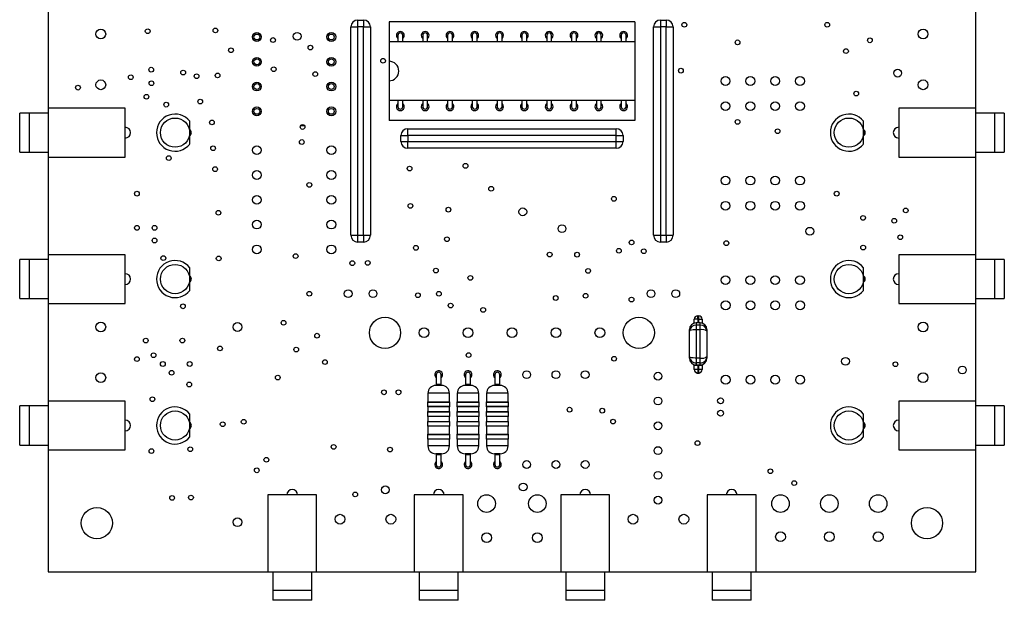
# Model space of a CAD drawing. Extents: x 50 to 151, y 86 to 226.
# Tile 1 of 3: x 50 to 151, y 86 to 145. Entities that reach past the tile are written whole.
import ezdxf

# ---------------------------------------------------------------- set-up
doc = ezdxf.new("R2010")
doc.units = 0
doc.layers.get('0').update_dxf_attribs({"linetype": 'CONTINUOUS'})

msp = doc.modelspace()

# ---------------------------------------------------------------- linework, layer by layer
at = {"color": 7, "linetype": 'CONTINUOUS'}
for p, q in [((52.94, 146), (52.94, 136)), ((147.94, 136), (147.94, 146)), ((83.94, 144.34), (84.64, 144.34)), ((83.94, 122.99), (83.94, 144.34)), ((84.64, 145.04), (84.64, 144.34)), ((84.64, 145.04), (85.24, 145.04)), ((84.64, 144.34), (84.64, 122.99)), ((85.24, 144.34), (84.64, 144.34)), ((85.24, 145.04), (85.24, 144.34)), ((85.24, 144.34), (85.94, 144.34)), ((85.24, 122.99), (85.24, 144.34)), ((85.94, 144.34), (85.94, 122.99)), ((113.03, 144.86), (87.85, 144.86)), ((87.85, 144.86), (87.85, 142.81)), ((113.03, 144.86), (113.03, 142.81)), ((114.94, 122.99), (114.94, 144.34)), ((114.94, 144.34), (115.64, 144.34)), ((115.64, 145.04), (115.64, 144.34)), ((115.64, 145.04), (116.24, 145.04)), ((115.64, 144.34), (115.64, 122.99)), ((116.24, 144.34), (115.64, 144.34)), ((116.24, 145.04), (116.24, 144.34)), ((116.24, 144.34), (116.94, 144.34)), ((116.24, 122.99), (116.24, 144.34)), ((116.94, 144.34), (116.94, 122.99)), ((88.76, 143.46), (88.76, 142.81)), ((89.26, 142.81), (89.26, 143.46)), ((91.3, 143.46), (91.3, 142.81)), ((91.8, 142.81), (91.8, 143.46)), ((93.84, 143.46), (93.84, 142.81)), ((94.34, 142.81), (94.34, 143.46)), ((96.38, 143.46), (96.38, 142.81)), ((96.88, 142.81), (96.88, 143.46)), ((98.92, 143.46), (98.92, 142.81)), ((99.42, 142.81), (99.42, 143.46)), ((101.46, 143.46), (101.46, 142.81)), ((101.96, 142.81), (101.96, 143.46)), ((104, 143.46), (104, 142.81)), ((104.5, 142.81), (104.5, 143.46)), ((106.54, 143.46), (106.54, 142.81)), ((107.04, 142.81), (107.04, 143.46)), ((109.08, 143.46), (109.08, 142.81)), ((109.58, 142.81), (109.58, 143.46)), ((111.62, 143.46), (111.62, 142.81)), ((112.12, 142.81), (112.12, 143.46)), ((87.85, 142.81), (87.85, 140.81)), ((113.03, 142.81), (87.85, 142.81)), ((113.03, 142.81), (113.03, 136.81)), ((87.85, 140.81), (87.85, 138.81)), ((87.85, 138.81), (87.85, 136.81)), ((113.03, 136.81), (87.85, 136.81)), ((87.85, 136.81), (87.85, 134.76)), ((88.76, 136.81), (88.76, 136.16)), ((89.26, 136.16), (89.26, 136.81)), ((91.3, 136.81), (91.3, 136.16)), ((91.8, 136.16), (91.8, 136.81)), ((93.84, 136.81), (93.84, 136.16)), ((94.34, 136.16), (94.34, 136.81)), ((96.38, 136.81), (96.38, 136.16)), ((96.88, 136.16), (96.88, 136.81)), ((98.92, 136.81), (98.92, 136.16)), ((99.42, 136.16), (99.42, 136.81)), ((101.46, 136.81), (101.46, 136.16)), ((101.96, 136.16), (101.96, 136.81)), ((104, 136.81), (104, 136.16)), ((104.5, 136.16), (104.5, 136.81)), ((106.54, 136.81), (106.54, 136.16)), ((107.04, 136.16), (107.04, 136.81)), ((109.08, 136.81), (109.08, 136.16)), ((109.58, 136.16), (109.58, 136.81)), ((111.62, 136.81), (111.62, 136.16)), ((112.12, 136.16), (112.12, 136.81)), ((113.03, 136.81), (113.03, 134.76)), ((51.03, 135.5), (50.03, 135.5)), ((50.03, 131.5), (50.03, 135.5)), ((51.03, 131.5), (51.03, 135.5)), ((52.94, 135.5), (51.04, 135.5)), ((51.04, 131.5), (51.04, 135.5)), ((52.94, 136), (52.94, 131)), ((60.84, 136), (52.94, 136)), ((60.84, 131), (60.84, 136)), ((140.04, 136), (140.04, 131)), ((147.94, 136), (140.04, 136)), ((147.94, 131), (147.94, 136)), ((149.84, 135.5), (147.94, 135.5)), ((149.84, 135.5), (149.84, 131.5)), ((150.85, 135.5), (149.85, 135.5)), ((149.85, 135.5), (149.85, 131.5)), ((150.85, 135.5), (150.85, 131.5)), ((67.44, 133.5), (67.44, 134.67)), ((78.8, 134.23), (79.19, 134.23)), ((113.03, 134.76), (87.85, 134.76)), ((136.44, 133.5), (136.44, 134.67)), ((67.44, 132.34), (67.44, 133.5)), ((89.07, 132.6), (89.07, 133.2)), ((89.07, 133.2), (89.77, 133.2)), ((89.77, 133.2), (89.77, 133.9)), ((89.77, 133.9), (111.12, 133.9)), ((89.77, 133.2), (89.77, 132.6)), ((111.12, 133.2), (89.77, 133.2)), ((111.12, 133.2), (111.12, 133.9)), ((111.12, 133.2), (111.82, 133.2)), ((111.12, 132.6), (111.12, 133.2)), ((111.82, 133.2), (111.82, 132.6)), ((136.44, 132.34), (136.44, 133.5)), ((89.07, 132.6), (89.77, 132.6)), ((89.77, 132.6), (111.12, 132.6)), ((89.77, 131.9), (89.77, 132.6)), ((111.12, 132.6), (111.82, 132.6)), ((111.12, 131.9), (111.12, 132.6)), ((50.03, 131.5), (51.03, 131.5)), ((51.04, 131.5), (52.94, 131.5)), ((111.12, 131.9), (89.77, 131.9)), ((147.94, 131.5), (149.84, 131.5)), ((149.85, 131.5), (150.85, 131.5)), ((52.94, 131), (60.84, 131)), ((52.94, 131), (52.94, 121)), ((140.04, 131), (147.94, 131)), ((147.94, 121), (147.94, 131)), ((83.94, 122.99), (84.64, 122.99)), ((84.64, 122.99), (84.64, 122.29)), ((84.64, 122.99), (85.24, 122.99)), ((85.24, 122.29), (84.64, 122.29)), ((85.24, 122.99), (85.94, 122.99)), ((85.24, 122.99), (85.24, 122.29)), ((114.94, 122.99), (115.64, 122.99)), ((115.64, 122.99), (116.24, 122.99)), ((115.64, 122.99), (115.64, 122.29)), ((116.24, 122.29), (115.64, 122.29)), ((116.24, 122.99), (116.94, 122.99)), ((116.24, 122.99), (116.24, 122.29)), ((52.94, 121), (52.94, 116)), ((60.84, 121), (52.94, 121)), ((60.84, 116), (60.84, 121)), ((140.04, 121), (140.04, 116)), ((147.94, 121), (140.04, 121)), ((147.94, 116), (147.94, 121)), ((51.03, 120.5), (50.03, 120.5)), ((50.03, 116.5), (50.03, 120.5)), ((51.03, 116.5), (51.03, 120.5)), ((52.94, 120.5), (51.04, 120.5)), ((51.04, 116.5), (51.04, 120.5)), ((149.84, 120.5), (147.94, 120.5)), ((149.84, 120.5), (149.84, 116.5)), ((150.85, 120.5), (149.85, 120.5)), ((149.85, 120.5), (149.85, 116.5)), ((150.85, 120.5), (150.85, 116.5)), ((67.44, 118.5), (67.44, 119.67)), ((136.44, 118.5), (136.44, 119.67)), ((67.44, 117.34), (67.44, 118.5)), ((136.44, 117.34), (136.44, 118.5)), ((50.03, 116.5), (51.03, 116.5)), ((51.04, 116.5), (52.94, 116.5)), ((52.94, 116), (60.84, 116)), ((52.94, 116), (52.94, 106)), ((140.04, 116), (147.94, 116)), ((147.94, 116.5), (149.84, 116.5)), ((147.94, 106), (147.94, 116)), ((149.85, 116.5), (150.85, 116.5)), ((119.46, 114.39), (119.11, 114.39)), ((119.11, 113.99), (119.11, 114.39)), ((119.71, 114.02), (119.31, 114.02)), ((119.46, 114.39), (119.46, 114.74)), ((119.46, 114.74), (119.56, 114.74)), ((119.56, 114.39), (119.46, 114.39)), ((119.56, 114.39), (119.56, 114.74)), ((119.56, 114.39), (119.91, 114.39)), ((119.91, 114.39), (119.91, 113.99)), ((118.61, 113.16), (118.61, 113.32)), ((118.61, 110.55), (118.61, 113.16)), ((119.31, 113.78), (119.31, 113.31)), ((119.71, 113.78), (119.31, 113.78)), ((119.31, 113.31), (119.31, 110.4)), ((119.71, 113.31), (119.31, 113.31)), ((119.71, 113.31), (119.71, 113.78)), ((119.71, 110.4), (119.71, 113.31)), ((120.41, 113.32), (120.41, 113.16)), ((120.41, 113.16), (120.41, 110.55)), ((118.61, 110.4), (118.61, 110.55)), ((119.71, 110.4), (119.31, 110.4)), ((119.31, 110.4), (119.31, 109.93)), ((119.71, 109.93), (119.31, 109.93)), ((119.71, 109.93), (119.71, 110.4)), ((120.41, 110.55), (120.41, 110.4)), ((119.11, 109.73), (119.11, 109.64)), ((119.46, 109.64), (119.11, 109.64)), ((119.11, 109.24), (119.11, 109.64)), ((119.46, 109.24), (119.11, 109.24)), ((119.31, 109.7), (119.71, 109.7)), ((119.56, 109.64), (119.46, 109.64)), ((119.46, 109.64), (119.46, 109.24)), ((119.46, 109.24), (119.56, 109.24)), ((119.46, 109.24), (119.46, 108.89)), ((119.56, 108.89), (119.46, 108.89)), ((119.91, 109.64), (119.56, 109.64)), ((119.56, 109.24), (119.56, 109.64)), ((119.91, 109.24), (119.56, 109.24)), ((119.56, 108.89), (119.56, 109.24)), ((119.91, 109.64), (119.91, 109.73)), ((119.91, 109.64), (119.91, 109.24)), ((92.69, 108.7), (92.69, 107.7)), ((93.19, 107.7), (93.19, 108.7)), ((95.69, 108.7), (95.69, 107.7)), ((96.19, 107.7), (96.19, 108.7)), ((98.69, 108.7), (98.69, 107.7)), ((99.19, 107.7), (99.19, 108.7)), ((93.24, 107.6), (92.64, 107.6)), ((92.69, 107.7), (92.69, 107.6)), ((93.19, 107.6), (93.19, 107.7)), ((96.24, 107.6), (95.64, 107.6)), ((95.69, 107.7), (95.69, 107.6)), ((96.19, 107.6), (96.19, 107.7)), ((99.24, 107.6), (98.64, 107.6)), ((98.69, 107.7), (98.69, 107.6)), ((99.19, 107.6), (99.19, 107.7)), ((52.94, 106), (52.94, 101)), ((60.84, 106), (52.94, 106)), ((60.84, 101), (60.84, 106)), ((91.79, 105.87), (91.79, 105.47)), ((91.84, 106.8), (91.84, 105.92)), ((91.84, 105.92), (94.04, 105.92)), ((94.04, 105.92), (94.04, 106.8)), ((94.09, 105.47), (94.09, 105.87)), ((94.79, 105.87), (94.79, 105.47)), ((94.84, 106.8), (94.84, 105.92)), ((94.84, 105.92), (97.04, 105.92)), ((97.04, 105.92), (97.04, 106.8)), ((97.09, 105.47), (97.09, 105.87)), ((97.79, 105.87), (97.79, 105.47)), ((97.84, 106.8), (97.84, 105.92)), ((97.84, 105.92), (100.04, 105.92)), ((100.04, 105.92), (100.04, 106.8)), ((100.09, 105.47), (100.09, 105.87)), ((140.04, 106), (140.04, 101)), ((147.94, 106), (140.04, 106)), ((147.94, 101), (147.94, 106)), ((51.03, 105.5), (50.03, 105.5)), ((50.03, 101.5), (50.03, 105.5)), ((51.03, 101.5), (51.03, 105.5)), ((52.94, 105.5), (51.04, 105.5)), ((51.04, 101.5), (51.04, 105.5)), ((91.79, 104.87), (91.79, 104.47)), ((91.84, 105.42), (91.84, 104.92)), ((94.04, 105.42), (91.84, 105.42)), ((91.84, 104.92), (94.04, 104.92)), ((94.04, 104.92), (94.04, 105.42)), ((94.09, 104.47), (94.09, 104.87)), ((94.79, 104.87), (94.79, 104.47)), ((94.84, 105.42), (94.84, 104.92)), ((97.04, 105.42), (94.84, 105.42)), ((94.84, 104.92), (97.04, 104.92)), ((97.04, 104.92), (97.04, 105.42)), ((97.09, 104.47), (97.09, 104.87)), ((97.79, 104.87), (97.79, 104.47)), ((97.84, 105.42), (97.84, 104.92)), ((100.04, 105.42), (97.84, 105.42)), ((97.84, 104.92), (100.04, 104.92)), ((100.04, 104.92), (100.04, 105.42)), ((100.09, 104.47), (100.09, 104.87)), ((149.84, 105.5), (147.94, 105.5)), ((149.84, 105.5), (149.84, 101.5)), ((150.85, 105.5), (149.85, 105.5)), ((149.85, 105.5), (149.85, 101.5)), ((150.85, 105.5), (150.85, 101.5)), ((67.44, 103.5), (67.44, 104.67)), ((91.79, 103.87), (91.79, 103.47)), ((91.84, 104.42), (91.84, 103.92)), ((94.04, 104.42), (91.84, 104.42)), ((91.84, 103.92), (94.04, 103.92)), ((94.04, 103.92), (94.04, 104.42)), ((94.09, 103.47), (94.09, 103.87)), ((94.79, 103.87), (94.79, 103.47)), ((94.84, 104.42), (94.84, 103.92)), ((97.04, 104.42), (94.84, 104.42)), ((94.84, 103.92), (97.04, 103.92)), ((97.04, 103.92), (97.04, 104.42)), ((97.09, 103.47), (97.09, 103.87)), ((97.79, 103.87), (97.79, 103.47)), ((97.84, 104.42), (97.84, 103.92)), ((100.04, 104.42), (97.84, 104.42)), ((97.84, 103.92), (100.04, 103.92)), ((100.04, 103.92), (100.04, 104.42)), ((100.09, 103.47), (100.09, 103.87)), ((136.44, 103.5), (136.44, 104.67)), ((67.44, 102.34), (67.44, 103.5)), ((91.84, 103.42), (91.84, 102.6)), ((94.04, 103.42), (91.84, 103.42)), ((94.04, 102.6), (94.04, 103.42)), ((94.84, 103.42), (94.84, 102.6)), ((97.04, 103.42), (94.84, 103.42)), ((97.04, 102.6), (97.04, 103.42)), ((97.84, 103.42), (97.84, 102.6)), ((100.04, 103.42), (97.84, 103.42)), ((100.04, 102.6), (100.04, 103.42)), ((136.44, 102.34), (136.44, 103.5)), ((91.79, 102.55), (91.79, 102.15)), ((91.84, 102.6), (94.04, 102.6)), ((91.84, 102.1), (91.84, 101.4)), ((94.04, 102.1), (91.84, 102.1)), ((94.04, 101.4), (94.04, 102.1)), ((94.09, 102.15), (94.09, 102.55)), ((94.79, 102.55), (94.79, 102.15)), ((94.84, 102.6), (97.04, 102.6)), ((94.84, 102.1), (94.84, 101.4)), ((97.04, 102.1), (94.84, 102.1)), ((97.04, 101.4), (97.04, 102.1)), ((97.09, 102.15), (97.09, 102.55)), ((97.79, 102.55), (97.79, 102.15)), ((97.84, 102.6), (100.04, 102.6)), ((97.84, 102.1), (97.84, 101.4)), ((100.04, 102.1), (97.84, 102.1)), ((100.04, 101.4), (100.04, 102.1)), ((100.09, 102.15), (100.09, 102.55)), ((50.03, 101.5), (51.03, 101.5)), ((51.04, 101.5), (52.94, 101.5)), ((52.94, 101), (60.84, 101)), ((52.94, 101), (52.94, 88.5)), ((140.04, 101), (147.94, 101)), ((147.94, 101.5), (149.84, 101.5)), ((147.94, 88.5), (147.94, 101)), ((149.85, 101.5), (150.85, 101.5)), ((93.24, 100.6), (92.64, 100.6)), ((92.69, 100.6), (92.69, 100.5)), ((92.69, 100.5), (92.69, 99.5)), ((93.19, 100.5), (93.19, 100.6)), ((93.19, 99.5), (93.19, 100.5)), ((96.24, 100.6), (95.64, 100.6)), ((95.69, 100.6), (95.69, 100.5)), ((95.69, 100.5), (95.69, 99.5)), ((96.19, 100.5), (96.19, 100.6)), ((96.19, 99.5), (96.19, 100.5)), ((99.24, 100.6), (98.64, 100.6)), ((98.69, 100.6), (98.69, 100.5)), ((98.69, 100.5), (98.69, 99.5)), ((99.19, 100.5), (99.19, 100.6)), ((99.19, 99.5), (99.19, 100.5)), ((80.44, 96.4), (75.44, 96.4)), ((75.44, 96.4), (75.44, 88.5)), ((80.44, 88.5), (80.44, 96.4)), ((95.44, 96.4), (90.44, 96.4)), ((90.44, 96.4), (90.44, 88.5)), ((95.44, 88.5), (95.44, 96.4)), ((105.44, 96.4), (105.44, 88.5)), ((110.44, 96.4), (105.44, 96.4)), ((110.44, 88.5), (110.44, 96.4)), ((125.44, 96.4), (120.44, 96.4)), ((120.44, 96.4), (120.44, 88.5)), ((125.44, 88.5), (125.44, 96.4)), ((52.94, 88.5), (75.44, 88.5)), ((75.44, 88.5), (80.44, 88.5)), ((75.94, 88.5), (75.94, 86.6)), ((79.94, 86.6), (79.94, 88.5)), ((80.44, 88.5), (90.44, 88.5)), ((90.44, 88.5), (95.44, 88.5)), ((90.94, 88.5), (90.94, 86.6)), ((94.94, 86.6), (94.94, 88.5)), ((95.44, 88.5), (105.44, 88.5)), ((105.44, 88.5), (110.44, 88.5)), ((105.94, 88.5), (105.94, 86.6)), ((109.94, 86.6), (109.94, 88.5)), ((110.44, 88.5), (120.44, 88.5)), ((120.44, 88.5), (125.44, 88.5)), ((120.94, 88.5), (120.94, 86.6)), ((124.94, 86.6), (124.94, 88.5)), ((125.44, 88.5), (147.94, 88.5)), ((79.94, 86.6), (75.94, 86.6)), ((75.94, 86.59), (75.94, 85.59)), ((79.94, 86.59), (75.94, 86.59)), ((79.94, 85.59), (79.94, 86.59)), ((94.94, 86.6), (90.94, 86.6)), ((90.94, 86.59), (90.94, 85.59)), ((94.94, 86.59), (90.94, 86.59)), ((94.94, 85.59), (94.94, 86.59)), ((109.94, 86.6), (105.94, 86.6)), ((105.94, 86.59), (105.94, 85.59)), ((109.94, 86.59), (105.94, 86.59)), ((109.94, 85.59), (109.94, 86.59)), ((124.94, 86.6), (120.94, 86.6)), ((120.94, 86.59), (120.94, 85.59)), ((124.94, 86.59), (120.94, 86.59)), ((124.94, 85.59), (124.94, 86.59)), ((79.94, 85.59), (75.94, 85.59)), ((94.94, 85.59), (90.94, 85.59)), ((109.94, 85.59), (105.94, 85.59)), ((124.94, 85.59), (120.94, 85.59))]:
    msp.add_line(p, q, dxfattribs=at)
at = {"color": 8, "linetype": 'CONTINUOUS'}
for p, q in [((119.11, 113.99), (119.11, 113.99)), ((119.31, 114.02), (119.31, 113.78)), ((119.46, 114.39), (119.46, 114.02)), ((119.56, 114.02), (119.56, 114.39)), ((119.71, 113.78), (119.71, 114.02)), ((119.91, 113.99), (119.9, 113.99)), ((119.31, 109.93), (119.31, 109.7)), ((119.71, 109.7), (119.71, 109.93)), ((119.46, 109.64), (119.46, 109.7)), ((119.56, 109.7), (119.56, 109.64)), ((93.19, 107.7), (92.69, 107.7)), ((96.19, 107.7), (95.69, 107.7)), ((99.19, 107.7), (98.69, 107.7)), ((94.09, 105.87), (91.79, 105.87)), ((94.04, 106.8), (91.84, 106.8)), ((97.09, 105.87), (94.79, 105.87)), ((97.04, 106.8), (94.84, 106.8)), ((100.09, 105.87), (97.79, 105.87)), ((100.04, 106.8), (97.84, 106.8)), ((91.79, 105.47), (94.09, 105.47)), ((94.09, 104.87), (91.79, 104.87)), ((94.79, 105.47), (97.09, 105.47)), ((97.09, 104.87), (94.79, 104.87)), ((97.79, 105.47), (100.09, 105.47)), ((100.09, 104.87), (97.79, 104.87)), ((91.79, 104.47), (94.09, 104.47)), ((94.09, 103.87), (91.79, 103.87)), ((94.79, 104.47), (97.09, 104.47)), ((97.09, 103.87), (94.79, 103.87)), ((97.79, 104.47), (100.09, 104.47)), ((100.09, 103.87), (97.79, 103.87)), ((91.79, 103.47), (94.09, 103.47)), ((94.79, 103.47), (97.09, 103.47)), ((97.79, 103.47), (100.09, 103.47)), ((94.09, 102.55), (91.79, 102.55)), ((91.79, 102.15), (94.09, 102.15)), ((97.09, 102.55), (94.79, 102.55)), ((94.79, 102.15), (97.09, 102.15)), ((100.09, 102.55), (97.79, 102.55)), ((97.79, 102.15), (100.09, 102.15)), ((94.04, 101.4), (91.84, 101.4)), ((97.04, 101.4), (94.84, 101.4)), ((100.04, 101.4), (97.84, 101.4)), ((93.19, 100.5), (92.69, 100.5)), ((96.19, 100.5), (95.69, 100.5)), ((99.19, 100.5), (98.69, 100.5))]:
    msp.add_line(p, q, dxfattribs=at)
at = {"color": 7, "linetype": 'CONTINUOUS'}
for points in [[(119.11, 114.34), (119.11, 114.33), (119.11, 114.33)], [(119.31, 113.31), (119.21, 113.31), (118.99, 113.29), (118.81, 113.27), (118.67, 113.22), (118.61, 113.17), (118.61, 113.16), (118.61, 113.16)], [(119.31, 110.4), (119.21, 110.4), (118.99, 110.42), (118.81, 110.44), (118.67, 110.49), (118.61, 110.54), (118.61, 110.55), (118.61, 110.55)], [(119.11, 109.26), (119.11, 109.25), (119.11, 109.25)]]:
    msp.add_lwpolyline(points, dxfattribs=at)
for centre, radius in [((70.07, 143.97), 0.243), ((118.09, 144.55), 0.243), ((132.72, 144.55), 0.243), ((58.34, 143.6), 0.5), ((63.14, 143.89), 0.243), ((74.32, 143.3), 0.45), ((74.32, 143.3), 0.3), ((75.97, 142.99), 0.243), ((78.44, 143.37), 0.4), ((81.94, 143.3), 0.45), ((81.94, 143.3), 0.3), ((137.09, 142.96), 0.243), ((142.54, 143.6), 0.5), ((71.67, 141.94), 0.243), ((79.8, 142.21), 0.243), ((123.54, 142.75), 0.243), ((74.32, 140.76), 0.45), ((81.94, 140.76), 0.45), ((134.64, 141.85), 0.243), ((63.5, 139.95), 0.243), ((74.32, 140.76), 0.3), ((76.04, 140), 0.243), ((81.94, 140.76), 0.3), ((87.24, 140.86), 0.243), ((61.41, 139.18), 0.243), ((66.77, 139.66), 0.243), ((68.15, 139.28), 0.243), ((70.3, 139.36), 0.243), ((80.3, 139.5), 0.243), ((117.74, 139.85), 0.243), ((122.31, 138.79), 0.45), ((124.85, 138.79), 0.45), ((127.39, 138.79), 0.45), ((129.93, 138.79), 0.45), ((139.94, 139.6), 0.4), ((56, 138.11), 0.243), ((58.34, 138.4), 0.5), ((63.52, 138.56), 0.243), ((74.32, 138.22), 0.45), ((74.32, 138.22), 0.3), ((81.94, 138.22), 0.45), ((81.94, 138.22), 0.3), ((142.54, 138.4), 0.5), ((63.01, 137.18), 0.243), ((135.69, 137.5), 0.243), ((65.04, 136.37), 0.243), ((68.52, 136.68), 0.243), ((74.32, 135.68), 0.45), ((81.94, 135.68), 0.45), ((122.31, 136.21), 0.45), ((124.85, 136.21), 0.45), ((127.39, 136.21), 0.45), ((129.93, 136.21), 0.45), ((74.32, 135.68), 0.3), ((81.94, 135.68), 0.3), ((65.94, 133.5), 1.5), ((69.72, 134.55), 0.243), ((79, 134.08), 0.243), ((123.54, 134.6), 0.243), ((134.94, 133.5), 1.5), ((127.64, 133.65), 0.243), ((69.84, 131.9), 0.243), ((74.32, 131.7), 0.45), ((78.92, 132.54), 0.243), ((81.94, 131.7), 0.45), ((65.3, 130.89), 0.243), ((89.96, 129.82), 0.243), ((95.68, 130.1), 0.243), ((70.04, 129.76), 0.243), ((74.32, 129.16), 0.45), ((81.94, 129.16), 0.45), ((79.69, 128.15), 0.243), ((122.31, 128.59), 0.45), ((124.85, 128.59), 0.45), ((127.39, 128.59), 0.45), ((129.93, 128.59), 0.45), ((62.04, 127.25), 0.243), ((74.32, 126.62), 0.45), ((81.94, 126.62), 0.45), ((98.31, 127.75), 0.243), ((133.69, 127.25), 0.243), ((90.04, 126), 0.243), ((110.88, 126.72), 0.243), ((122.31, 126.01), 0.45), ((124.85, 126.01), 0.45), ((127.39, 126.01), 0.45), ((129.93, 126.01), 0.45), ((70.38, 125.29), 0.243), ((93.93, 125.61), 0.243), ((101.55, 125.39), 0.4), ((140.76, 125.53), 0.243), ((74.32, 124.08), 0.45), ((81.94, 124.08), 0.45), ((105.56, 123.66), 0.4), ((136.39, 124.77), 0.243), ((139.58, 124.47), 0.243), ((62.04, 123.75), 0.243), ((63.84, 123.75), 0.243), ((130.94, 123.4), 0.4), ((140.2, 122.78), 0.243), ((63.84, 122.45), 0.243), ((93.78, 122.58), 0.243), ((112.69, 122.25), 0.243), ((122.39, 122.18), 0.243), ((74.32, 121.54), 0.45), ((78.29, 120.85), 0.243), ((81.94, 121.54), 0.45), ((90.6, 121.7), 0.243), ((104.3, 121.01), 0.243), ((107.11, 121), 0.243), ((111.39, 121.4), 0.243), ((113.94, 121.35), 0.243), ((136.4, 121.73), 0.243), ((65.94, 118.5), 1.5), ((64.74, 120.65), 0.243), ((70.41, 120.61), 0.243), ((84.09, 120.13), 0.243), ((85.67, 120.16), 0.243), ((134.94, 118.5), 1.5), ((92.65, 119.37), 0.243), ((108.24, 119.34), 0.243), ((96.18, 118.62), 0.243), ((122.31, 118.39), 0.45), ((124.85, 118.39), 0.45), ((127.39, 118.39), 0.45), ((129.93, 118.39), 0.45), ((79.69, 117), 0.243), ((83.67, 117), 0.4), ((86.21, 117), 0.4), ((90.81, 116.84), 0.243), ((92.96, 116.99), 0.243), ((107.98, 116.79), 0.243), ((114.67, 117), 0.4), ((117.21, 117), 0.4), ((66.75, 115.71), 0.243), ((94.16, 115.79), 0.243), ((104.92, 116.56), 0.243), ((112.68, 116.4), 0.243), ((122.32, 115.81), 0.45), ((124.86, 115.81), 0.45), ((127.4, 115.81), 0.45), ((129.94, 115.81), 0.45), ((97.49, 115.34), 0.243), ((58.34, 113.6), 0.5), ((72.34, 113.59), 0.45), ((77.05, 114.02), 0.243), ((87.44, 113), 1.6), ((113.44, 113), 1.6), ((142.54, 113.6), 0.5), ((80.48, 112.7), 0.243), ((91.44, 113), 0.5), ((95.94, 113), 0.5), ((100.44, 113), 0.5), ((104.94, 113), 0.5), ((109.44, 113), 0.5), ((62.94, 112.2), 0.243), ((66.69, 112.2), 0.243), ((63.74, 110.7), 0.243), ((70.54, 111.4), 0.243), ((78.35, 111.28), 0.243), ((96, 110.71), 0.243), ((62.04, 110.3), 0.243), ((64.69, 109.8), 0.243), ((67.44, 109.8), 0.243), ((81.29, 110), 0.243), ((110.9, 110.34), 0.243), ((134.6, 110.08), 0.4), ((139.71, 109.77), 0.243), ((58.34, 108.4), 0.5), ((65.59, 108.9), 0.243), ((101.94, 108.7), 0.4), ((104.94, 108.7), 0.4), ((107.94, 108.7), 0.4), ((115.4, 108.55), 0.4), ((142.54, 108.4), 0.5), ((146.56, 109.18), 0.4), ((67.39, 107.7), 0.243), ((76.46, 108.41), 0.243), ((122.32, 108.19), 0.45), ((124.86, 108.19), 0.45), ((127.4, 108.19), 0.45), ((129.94, 108.19), 0.45), ((87.33, 106.9), 0.243), ((88.82, 106.9), 0.243), ((63.62, 106.19), 0.243), ((115.4, 106.01), 0.4), ((121.8, 106.03), 0.3), ((65.94, 103.5), 1.5), ((106.34, 105.12), 0.243), ((109.68, 105.02), 0.243), ((121.8, 104.76), 0.3), ((134.94, 103.5), 1.5), ((70.82, 103.63), 0.243), ((72.97, 103.88), 0.243), ((110.79, 103.9), 0.243), ((115.4, 103.47), 0.4), ((119.44, 101.7), 0.243), ((63.52, 100.88), 0.243), ((67.5, 101.07), 0.243), ((82.18, 101.31), 0.243), ((87.95, 101.03), 0.243), ((115.4, 100.93), 0.4), ((75.29, 99.99), 0.243), ((101.94, 99.5), 0.4), ((104.94, 99.5), 0.4), ((107.94, 99.5), 0.4), ((74.31, 98.91), 0.243), ((126.9, 98.81), 0.243), ((115.4, 98.39), 0.4), ((129.34, 97.6), 0.243), ((87.47, 96.91), 0.4), ((101.59, 97.2), 0.4), ((65.64, 96.08), 0.243), ((67.57, 96.12), 0.243), ((84.39, 96.44), 0.243), ((97.84, 95.5), 0.9), ((103.04, 95.5), 0.9), ((115.4, 95.85), 0.4), ((127.94, 95.5), 0.9), ((132.94, 95.5), 0.9), ((137.94, 95.5), 0.9), ((57.94, 93.5), 1.6), ((142.94, 93.5), 1.6), ((72.34, 93.59), 0.45), ((82.84, 93.9), 0.5), ((88.04, 93.9), 0.5), ((112.84, 93.9), 0.5), ((118.04, 93.9), 0.5), ((97.84, 92), 0.5), ((103.04, 92), 0.5), ((127.94, 92.1), 0.5), ((132.94, 92.1), 0.5), ((137.94, 92.1), 0.5)]:
    msp.add_circle(centre, radius, dxfattribs=at)
for centre, radius, start, end in [((84.64, 144.34), 0.7, 90, 180), ((85.24, 144.34), 0.7, 0, 90), ((115.64, 144.34), 0.7, 90, 180), ((116.24, 144.34), 0.7, 0, 90), ((89.01, 143.46), 0.4, 90, 231.3178), ((89.01, 143.46), 0.25, 0.0001, 179.9999), ((89.01, 143.46), 0.4, 308.6822, 90), ((91.55, 143.46), 0.4, 90, 231.3178), ((91.55, 143.46), 0.25, 0.0001, 179.9999), ((91.55, 143.46), 0.4, 308.6822, 90), ((94.09, 143.46), 0.4, 90, 231.3178), ((94.09, 143.46), 0.25, 360, 180), ((94.09, 143.46), 0.4, 308.6822, 90), ((96.63, 143.46), 0.4, 90, 231.3178), ((96.63, 143.46), 0.25, 359.9999, 180.0001), ((96.63, 143.46), 0.4, 308.6822, 90), ((99.17, 143.46), 0.4, 90, 231.3178), ((99.17, 143.46), 0.25, 359.9999, 180.0001), ((99.17, 143.46), 0.4, 308.6822, 90), ((101.71, 143.46), 0.4, 90, 231.3178), ((101.71, 143.46), 0.25, 359.9999, 180.0001), ((101.71, 143.46), 0.4, 308.6822, 90), ((104.25, 143.46), 0.4, 90, 231.3178), ((104.25, 143.46), 0.25, 359.9999, 180.0001), ((104.25, 143.46), 0.4, 308.6822, 90), ((106.79, 143.46), 0.4, 90, 231.3178), ((106.79, 143.46), 0.25, 359.9999, 180.0001), ((106.79, 143.46), 0.4, 308.6822, 90), ((109.33, 143.46), 0.4, 90, 231.3178), ((109.33, 143.46), 0.25, 359.9999, 180.0001), ((109.33, 143.46), 0.4, 308.6822, 90), ((111.87, 143.46), 0.4, 90, 231.3178), ((111.87, 143.46), 0.25, 359.9999, 180.0001), ((111.87, 143.46), 0.4, 308.6822, 90), ((87.85, 139.81), 1, 270, 90), ((89.01, 136.16), 0.4, 128.6822, 270), ((89.01, 136.16), 0.25, 180.0005, 359.9995), ((89.01, 136.16), 0.4, 270, 51.3178), ((91.55, 136.16), 0.4, 128.6822, 270), ((91.55, 136.16), 0.25, 180.0005, 359.9995), ((91.55, 136.16), 0.4, 270, 51.3178), ((94.09, 136.16), 0.4, 128.6822, 270), ((94.09, 136.16), 0.25, 180.0004, 359.9996), ((94.09, 136.16), 0.4, 270, 51.3178), ((96.63, 136.16), 0.4, 128.6822, 270), ((96.63, 136.16), 0.25, 180.0003, 359.9997), ((96.63, 136.16), 0.4, 270, 51.3178), ((99.17, 136.16), 0.4, 128.6822, 270), ((99.17, 136.16), 0.25, 180.0004, 359.9996), ((99.17, 136.16), 0.4, 270, 51.3178), ((101.71, 136.16), 0.4, 128.6822, 270), ((101.71, 136.16), 0.25, 180.0004, 359.9996), ((101.71, 136.16), 0.4, 270, 51.3178), ((104.25, 136.16), 0.4, 128.6822, 270), ((104.25, 136.16), 0.25, 180.0003, 359.9997), ((104.25, 136.16), 0.4, 270, 51.3178), ((106.79, 136.16), 0.4, 128.6822, 270), ((106.79, 136.16), 0.25, 180.0003, 359.9997), ((106.79, 136.16), 0.4, 270, 51.3178), ((109.33, 136.16), 0.4, 128.6822, 270), ((109.33, 136.16), 0.25, 180.0003, 359.9997), ((109.33, 136.16), 0.4, 270, 51.3178), ((111.87, 136.16), 0.4, 128.6822, 270), ((111.87, 136.16), 0.25, 180.0003, 359.9997), ((111.87, 136.16), 0.4, 270, 51.3178), ((65.94, 133.5), 1.9, 37.8636, 322.1364), ((134.94, 133.5), 1.9, 37.8636, 322.1364), ((60.84, 133.5), 0.55, 0, 89.9896), ((60.84, 133.5), 0.55, 270.0104, 0), ((67.21, 133.5), 0.4, 0, 54.9004), ((67.21, 133.5), 0.25, 336.9261, 23.0739), ((67.21, 133.5), 0.4, 305.0996, 0), ((89.77, 133.2), 0.7, 90, 180), ((111.12, 133.2), 0.7, 0, 90), ((136.21, 133.5), 0.4, 0, 54.9004), ((136.21, 133.5), 0.25, 336.9261, 23.0739), ((136.21, 133.5), 0.4, 305.0996, 0), ((140.04, 133.5), 0.55, 90.0104, 269.9896), ((89.77, 132.6), 0.7, 180, 270), ((111.12, 132.6), 0.7, 270, 0), ((84.64, 122.99), 0.7, 180, 270), ((85.24, 122.99), 0.7, 270, 0), ((115.64, 122.99), 0.7, 180, 270), ((116.24, 122.99), 0.7, 270, 0), ((65.94, 118.5), 1.9, 37.8636, 322.1364), ((134.94, 118.5), 1.9, 37.8636, 322.1364), ((60.84, 118.5), 0.55, 0, 89.9896), ((140.04, 118.5), 0.55, 90.0104, 269.9896), ((60.84, 118.5), 0.55, 270.0104, 0), ((67.21, 118.5), 0.4, 0, 54.9004), ((67.21, 118.5), 0.25, 336.9261, 23.0739), ((67.21, 118.5), 0.4, 305.0996, 0), ((136.21, 118.5), 0.4, 0, 54.9004), ((136.21, 118.5), 0.25, 336.9261, 23.0739), ((136.21, 118.5), 0.4, 305.0996, 0), ((119.31, 113.32), 0.7, 90, 180), ((119.46, 114.39), 0.35, 90, 180), ((119.56, 114.39), 0.35, 0, 90), ((119.71, 113.32), 0.7, 0, 90), ((119.27, 113.12), 0.663, 86.6913, 176.35), ((119.75, 113.12), 0.663, 3.6501, 93.3085), ((119.88, 112.38), 0.943, 55.9234, 100.4833), ((119.26, 110.57), 0.65, 182.1448, 274.4113), ((119.31, 110.4), 0.7, 180, 270), ((119.88, 111.32), 0.932, 259.379, 304.5496), ((119.76, 110.57), 0.65, 265.5922, 357.8516), ((119.71, 110.4), 0.7, 270, 0), ((92.94, 108.7), 0.4, 0, 231.3178), ((92.94, 108.7), 0.25, 0, 180), ((95.94, 108.7), 0.4, 0, 231.3178), ((95.94, 108.7), 0.25, 0, 180), ((98.94, 108.7), 0.4, 0, 231.3178), ((98.94, 108.7), 0.25, 0, 180), ((119.46, 109.24), 0.35, 180, 270), ((119.51, 109.25), 0.4, 201.8359, 337.4868), ((119.56, 109.24), 0.35, 270, 0), ((92.94, 108.7), 0.4, 308.6822, 0), ((95.94, 108.7), 0.4, 308.6822, 0), ((98.94, 108.7), 0.4, 308.6822, 0), ((92.64, 106.8), 0.8, 90, 180), ((93.24, 106.8), 0.8, 0, 90), ((95.64, 106.8), 0.8, 90, 180), ((96.24, 106.8), 0.8, 0, 90), ((98.64, 106.8), 0.8, 90, 180), ((99.24, 106.8), 0.8, 0, 90), ((91.84, 105.87), 0.05, 90, 180), ((94.04, 105.87), 0.05, 0, 90), ((94.84, 105.87), 0.05, 90, 180), ((97.04, 105.87), 0.05, 0, 90), ((97.84, 105.87), 0.05, 90, 180), ((100.04, 105.87), 0.05, 0, 90), ((65.94, 103.5), 1.9, 37.8636, 322.1364), ((91.84, 105.47), 0.05, 180, 270), ((91.84, 104.87), 0.05, 90, 180), ((94.04, 105.47), 0.05, 270, 0), ((94.04, 104.87), 0.05, 0, 90), ((94.84, 105.47), 0.05, 180, 270), ((94.84, 104.87), 0.05, 90, 180), ((97.04, 105.47), 0.05, 270, 0), ((97.04, 104.87), 0.05, 0, 90), ((97.84, 105.47), 0.05, 180, 270), ((97.84, 104.87), 0.05, 90, 180), ((100.04, 105.47), 0.05, 270, 0), ((100.04, 104.87), 0.05, 0, 90), ((134.94, 103.5), 1.9, 37.8636, 322.1364), ((60.84, 103.5), 0.55, 0, 89.9896), ((91.84, 104.47), 0.05, 180, 270), ((91.84, 103.87), 0.05, 90, 180), ((94.04, 104.47), 0.05, 270, 0), ((94.04, 103.87), 0.05, 0, 90), ((94.84, 104.47), 0.05, 180, 270), ((94.84, 103.87), 0.05, 90, 180), ((97.04, 104.47), 0.05, 270, 0), ((97.04, 103.87), 0.05, 0, 90), ((97.84, 104.47), 0.05, 180, 270), ((97.84, 103.87), 0.05, 90, 180), ((100.04, 104.47), 0.05, 270, 0), ((100.04, 103.87), 0.05, 0, 90), ((140.04, 103.5), 0.55, 90.0104, 269.9896), ((60.84, 103.5), 0.55, 270.0104, 0), ((67.21, 103.5), 0.4, 0, 54.9004), ((67.21, 103.5), 0.25, 336.9261, 23.0739), ((67.21, 103.5), 0.4, 305.0996, 0), ((91.84, 103.47), 0.05, 180, 270), ((94.04, 103.47), 0.05, 270, 0), ((94.84, 103.47), 0.05, 180, 270), ((97.04, 103.47), 0.05, 270, 0), ((97.84, 103.47), 0.05, 180, 270), ((100.04, 103.47), 0.05, 270, 0), ((136.21, 103.5), 0.4, 0, 54.9004), ((136.21, 103.5), 0.25, 336.9261, 23.0739), ((136.21, 103.5), 0.4, 305.0996, 0), ((91.84, 102.55), 0.05, 90, 180), ((91.84, 102.15), 0.05, 180, 270), ((94.04, 102.55), 0.05, 0, 90), ((94.04, 102.15), 0.05, 270, 0), ((94.84, 102.55), 0.05, 90, 180), ((94.84, 102.15), 0.05, 180, 270), ((97.04, 102.55), 0.05, 0, 90), ((97.04, 102.15), 0.05, 270, 0), ((97.84, 102.55), 0.05, 90, 180), ((97.84, 102.15), 0.05, 180, 270), ((100.04, 102.55), 0.05, 0, 90), ((100.04, 102.15), 0.05, 270, 0), ((92.64, 101.4), 0.8, 180, 270), ((93.24, 101.4), 0.8, 270, 0), ((95.64, 101.4), 0.8, 180, 270), ((96.24, 101.4), 0.8, 270, 0), ((98.64, 101.4), 0.8, 180, 270), ((99.24, 101.4), 0.8, 270, 0), ((92.94, 99.5), 0.4, 128.6822, 0), ((92.94, 99.5), 0.4, 0, 51.3178), ((95.94, 99.5), 0.4, 128.6822, 0), ((95.94, 99.5), 0.4, 0, 51.3178), ((98.94, 99.5), 0.4, 128.6822, 0), ((98.94, 99.5), 0.4, 0, 51.3178), ((92.94, 99.5), 0.25, 180, 0), ((95.94, 99.5), 0.25, 180, 0), ((98.94, 99.5), 0.25, 180, 0), ((77.94, 96.4), 0.55, 0, 179.9896), ((92.94, 96.4), 0.55, 0, 179.9896), ((107.94, 96.4), 0.55, 0, 179.9896), ((122.94, 96.4), 0.55, 0, 179.9896)]:
    msp.add_arc(centre, radius, start, end, dxfattribs=at)

doc.saveas('drawing.dxf')
